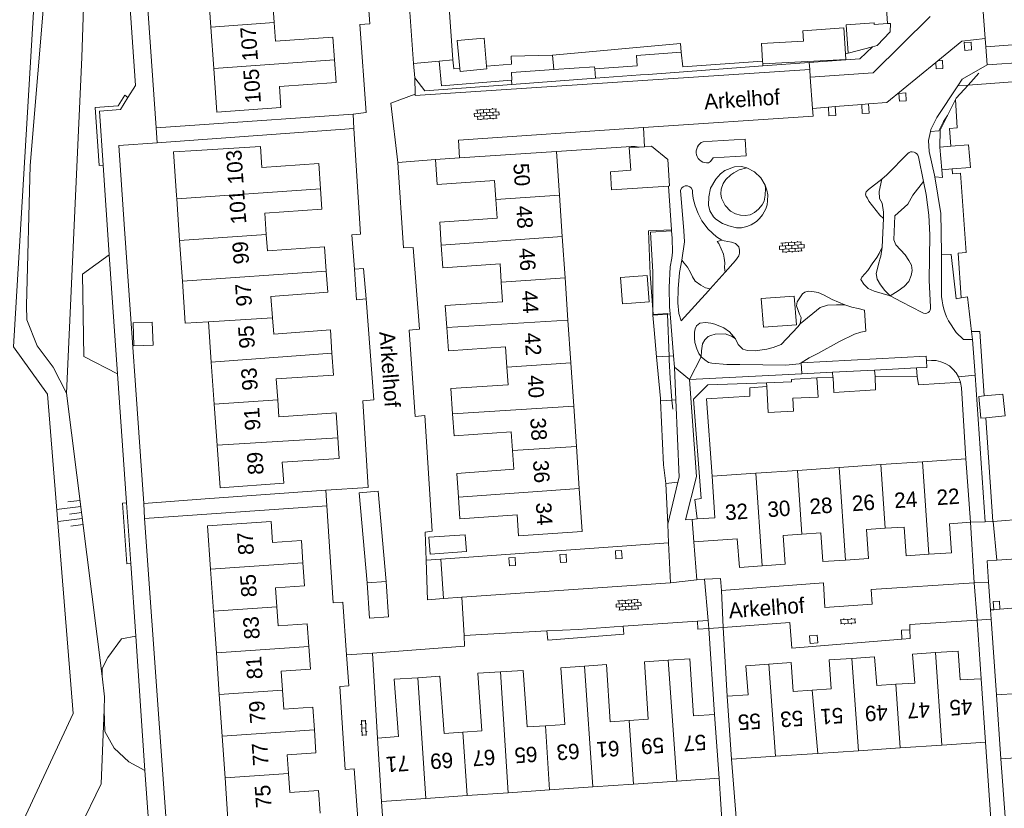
# Model space of a CAD drawing. Extents: x 99476 to 102828, y 406437 to 407931.
# Tile 6 of 162: x 99607 to 99734, y 406614 to 406716. Entities that reach past the tile are written whole.
import ezdxf

# ---------------------------------------------------------------- set-up
doc = ezdxf.new("R2010")
doc.units = 0
doc.header["$MEASUREMENT"] = 0
for name, color, linetype, lineweight in [('BG_bijgebouw', 253, 'Continuous', 0), ('BG_dakoverstek', 253, 'Continuous', 13), ('BG_dakoverstek bijgebouw', 253, 'Continuous', 0), ('BG_heg haag', 253, 'Continuous', 0), ('BG_hek', 253, 'Continuous', 0), ('BG_hoofdgebouw', 253, 'Continuous', 13), ('BG_huisnummer', 253, 'Continuous', 0), ('BG_insteek sloot', 253, 'Continuous', 0), ('BG_kant sloot', 253, 'Continuous', 0), ('BG_kant verharding', 253, 'Continuous', 0), ('BG_open verharding', 253, 'Continuous', 0), ('BG_raster', 253, 'Continuous', 0), ('BG_schutting', 253, 'Continuous', 0), ('BG_straatnaam', 253, 'Continuous', 0), ('BG_talud', 253, 'Continuous', 0), ('BG_taludsymbool', 253, 'Continuous', 0), ('BG_tussenmuur', 253, 'Continuous', 0), ('BG_vlakafsluiter', 253, 'Continuous', 0)]:
    doc.layers.add(name, color=color, linetype=linetype, lineweight=lineweight)
doc.styles.add('Style-WORKING', font='WORKING.shx')

# ---------------------------------------------------------------- blocks, each defined once
blk = doc.blocks.new('S02OV4')
at = {"layer": 'BG_open verharding', "linetype": 'Continuous', "lineweight": 0}
for p, q in [((0, -0.200092), (0, 0.200092)), ((0, 0.2), (3.201, 0.2)), ((0.214, 0.6), (2.9, 0.6)), ((0.4, 0.199), (0.4, 0.6)), ((0.8, 0.6), (0.8, 0.7)), ((0.8, -0.2), (0.8, 0.2)), ((1.2, 0.2), (1.2, 0.6)), ((1.6, 0.6), (1.6, 0.7)), ((1.6, -0.2), (1.6, 0.2)), ((2, 0.199), (2, 0.6)), ((2.4, 0.6), (2.4, 0.7)), ((2.4, -0.2), (2.4, 0.2)), ((2.8, 0.2), (2.8, 0.6)), ((3.2, -0.199908), (3.2, 0.200092)), ((0, -0.2), (3.2, -0.199)), ((0.31, -0.6), (2.9, -0.6)), ((0.4, -0.6), (0.399, -0.2)), ((0.8, -0.7), (0.8, -0.6)), ((1.2, -0.6), (1.2, -0.2)), ((1.6, -0.7), (1.6, -0.6)), ((2, -0.6), (1.999, -0.2)), ((2.4, -0.7), (2.4, -0.6)), ((2.8, -0.6), (2.8, -0.2))]:
    blk.add_line(p, q, dxfattribs=at)
blk = doc.blocks.new('S04')
at = {"layer": 'BG_taludsymbool', "linetype": 'Continuous', "lineweight": 0}
for p, q in [((-0.5, 0), (-0.5, -0.5)), ((-0.25, 0), (-0.25, -1)), ((0, 0), (0, -0.5)), ((0.25, 0), (0.25, -1)), ((0.5, 0), (0.5, -0.5))]:
    blk.add_line(p, q, dxfattribs=at)
blk = doc.blocks.new('S02OV2')
at = {"layer": 'BG_open verharding', "linetype": 'Continuous', "lineweight": 0}
for p, q in [((0.052866, 0.482148), (0.183301, 0.482148)), ((0.183301, -1.01785), (0.183301, 0.982147)), ((0.183301, 0.895191), (0.705039, 0.895191)), ((0.705039, -1.01785), (0.705039, 0.982147)), ((0.705039, 0.43867), (0.835473, 0.43867)), ((0.052866, -0.517416), (0.183301, -0.517416)), ((0.183301, -0.017851), (0.705039, -0.017851)), ((0.183301, -0.930894), (0.705039, -0.930894)), ((0.705039, -0.473938), (0.835473, -0.473938))]:
    blk.add_line(p, q, dxfattribs=at)

msp = doc.modelspace()

# ---------------------------------------------------------------- linework, layer by layer
at = {"layer": 'BG_bijgebouw', "linetype": 'Continuous', "lineweight": 0}
for p, q in [((99706.479, 406668.852), (99703.246, 406668.717)), ((99703.246, 406668.717), (99703.275, 406668.22))]:
    msp.add_line(p, q, dxfattribs=at)
at = {"layer": 'BG_bijgebouw', "linetype": 'Continuous', "lineweight": 0, "flags": 128}
for points in [[(99703.275, 406668.22), (99703.472, 406664.888), (99706.753, 406665.051), (99706.632, 406666.734)], [(99664.29, 406649.03), (99664.472, 406646.875), (99659.745, 406646.544), (99659.577, 406648.725), (99664.29, 406649.03)]]:
    msp.add_lwpolyline(points, dxfattribs=at)
at = {"layer": 'BG_dakoverstek', "linetype": 'Continuous', "lineweight": 13}
for p, q in [((99626.991, 406692.496), (99626.959, 406692.952)), ((99627.365, 406687.106), (99626.991, 406692.496)), ((99627.73, 406681.854), (99627.365, 406687.106))]:
    msp.add_line(p, q, dxfattribs=at)
at = {"layer": 'BG_dakoverstek', "linetype": 'Continuous', "lineweight": 13, "flags": 128}
for points in [[(99626.959, 406692.952), (99626.598, 406698.57), (99629.56, 406698.76)], [(99631.097, 406676.614), (99628.107, 406676.426), (99627.73, 406681.854)]]:
    msp.add_lwpolyline(points, dxfattribs=at)
at = {"layer": 'BG_dakoverstek bijgebouw', "linetype": 'Continuous', "lineweight": 0}
for p, q in [((99702.742, 406710.331), (99702.592, 406712.612)), ((99716.967, 406712.176), (99713.798, 406711.343)), ((99713.456, 406711.253), (99713.504, 406710.526)), ((99663.581, 406709.386), (99663.619, 406708.98)), ((99702.767, 406709.953), (99702.742, 406710.331)), ((99713.504, 406710.526), (99702.767, 406709.953)), ((99687.459, 406699.25), (99686.777, 406699.21)), ((99727.057, 406699.314), (99725.653, 406699.192)), ((99725.653, 406699.192), (99725.908, 406696.253)), ((99725.908, 406696.253), (99727.263, 406696.372)), ((99683.201, 406693.682), (99690.59, 406694.167)), ((99709.75, 406669.35), (99706.881, 406669.174)), ((99709.903, 406666.856), (99709.75, 406669.35)), ((99709.903, 406666.856), (99706.632, 406666.734)), ((99731.391, 406667.027), (99730.674, 406666.958))]:
    msp.add_line(p, q, dxfattribs=at)
at = {"layer": 'BG_dakoverstek bijgebouw', "linetype": 'Continuous', "lineweight": 0, "flags": 128}
for points in [[(99702.592, 406712.612), (99708.02, 406712.908), (99707.935, 406714.253), (99713.234, 406714.626), (99713.456, 406711.253)], [(99713.798, 406711.343), (99713.547, 406715.01), (99717.148, 406715.257), (99717.161, 406715.063), (99718.871, 406715.18)], [(99718.871, 406715.18), (99719.264, 406715.207), (99719.211, 406714.123), (99717.536, 406712.326), (99716.967, 406712.176)], [(99667.059, 406709.679), (99666.722, 406713.295), (99663.247, 406712.972), (99663.581, 406709.386)], [(99663.619, 406708.98), (99667.094, 406709.304), (99667.059, 406709.679)], [(99686.777, 406699.21), (99685.491, 406699.134), (99685.695, 406696.228), (99683.072, 406696.008), (99683.201, 406693.682)], [(99690.59, 406694.167), (99690.714, 406694.175), (99690.477, 406697.596), (99688.365, 406699.304), (99687.459, 406699.25)], [(99727.263, 406696.372), (99729.609, 406696.575), (99729.354, 406699.513), (99727.057, 406699.314)], [(99684.362, 406682.337), (99687.82, 406682.597), (99688.075, 406679.202), (99684.617, 406678.942), (99684.362, 406682.337)], [(99621.348, 406676.482), (99623.821, 406676.571), (99623.928, 406673.596), (99621.455, 406673.507), (99621.348, 406676.482)], [(99706.479, 406668.852), (99706.458, 406669.135), (99706.881, 406669.174)], [(99730.674, 406666.958), (99730.947, 406664.129), (99731.588, 406664.191)], [(99731.588, 406664.191), (99734.088, 406664.433), (99733.815, 406667.262), (99731.391, 406667.027)]]:
    msp.add_lwpolyline(points, dxfattribs=at)
at = {"layer": 'BG_heg haag', "linetype": 'Continuous', "lineweight": 0}
for p, q in [((99662.7, 406710.494), (99660.76, 406737.45)), ((99726.017, 406695.27), (99725.908, 406696.253)), ((99687.983, 406688.373), (99688.224, 406682.772)), ((99729.88, 406674.33), (99729.761, 406675.328)), ((99731.52, 406650.75), (99730.994, 406658.313)), ((99690.48, 406650.44), (99690.229, 406655.706)), ((99757.49, 406652.69), (99732.57, 406650.78)), ((99732.521, 406650.779), (99731.52, 406650.75)), ((99732.57, 406650.78), (99732.521, 406650.779)), ((99690.56, 406648), (99661.16, 406645.91)), ((99661.16, 406645.91), (99659.224, 406645.779))]:
    msp.add_line(p, q, dxfattribs=at)
at = {"layer": 'BG_heg haag', "linetype": 'Continuous', "lineweight": 0, "flags": 128}
for points in [[(99660.939, 406710.331), (99662.7, 406710.49), (99662.7, 406710.494)], [(99670.295, 406707.854), (99661.226, 406707.108), (99660.939, 406710.331)], [(99670.264, 406708.864), (99670.335, 406707.857), (99670.295, 406707.854)], [(99728.417, 406679.691), (99727.757, 406679.573), (99727.119, 406685.329)], [(99729.761, 406675.328), (99729.221, 406679.834), (99728.417, 406679.691)]]:
    msp.add_lwpolyline(points, dxfattribs=at)
at = {"layer": 'BG_hek', "linetype": 'Continuous', "lineweight": 0}
for p, q in [((99675.751, 406709.225), (99675.59, 406711.089)), ((99670.264, 406708.864), (99675.751, 406709.225)), ((99726.017, 406695.27), (99725.014, 406695.36)), ((99727.119, 406685.329), (99725.859, 406685.368)), ((99690.777, 406669.278), (99690.675, 406671.678))]:
    msp.add_line(p, q, dxfattribs=at)
at = {"layer": 'BG_hek', "linetype": 'Continuous', "lineweight": 0, "flags": 128}
for points in [[(99675.59, 406711.089), (99692.119, 406712.586), (99692.229, 406711.483)], [(99692.229, 406711.483), (99692.418, 406709.582), (99702.742, 406710.331)]]:
    msp.add_lwpolyline(points, dxfattribs=at)
at = {"layer": 'BG_hoofdgebouw', "linetype": 'Continuous', "lineweight": 13}
for p, q in [((99631.041, 406720.126), (99631.416, 406714.73)), ((99631.416, 406714.73), (99631.789, 406709.352)), ((99663.541, 406697.801), (99676.09, 406698.65)), ((99676.09, 406698.65), (99676.472, 406692.988)), ((99660.43, 406697.59), (99663.541, 406697.801)), ((99676.472, 406692.988), (99676.834, 406687.626)), ((99676.834, 406687.626), (99677.195, 406682.274)), ((99677.195, 406682.274), (99677.563, 406676.819)), ((99631.46, 406671.394), (99631.097, 406676.614)), ((99677.563, 406676.819), (99677.935, 406671.31)), ((99631.838, 406665.943), (99631.46, 406671.394)), ((99677.935, 406671.31), (99678.315, 406665.678)), ((99632.206, 406660.654), (99631.838, 406665.943)), ((99678.315, 406665.678), (99678.665, 406660.493)), ((99678.665, 406660.493), (99679.034, 406655.025)), ((99718.007, 406658.128), (99723.399, 406658.501)), ((99723.399, 406658.501), (99729.03, 406658.89)), ((99729.03, 406658.89), (99729.61, 406650.67)), ((99701.861, 406657.011), (99707.243, 406657.384)), ((99707.243, 406657.384), (99712.625, 406657.756)), ((99712.625, 406657.756), (99718.007, 406658.128)), ((99701.861, 406657.011), (99696.2, 406656.62)), ((99694.283, 406651.096), (99693.63, 406651.05)), ((99693.85, 406648.14), (99693.63, 406651.05)), ((99631.369, 406644.593), (99631.744, 406639.185)), ((99631.744, 406639.185), (99632.117, 406633.798)), ((99632.117, 406633.798), (99632.492, 406628.379)), ((99730.98, 406630.43), (99731.57, 406622.24)), ((99632.492, 406628.379), (99632.864, 406623.002)), ((99698.72, 406620.01), (99698.16, 406628.18)), ((99733.56, 406620.08), (99732.97, 406628.33)), ((99696.54, 406625.82), (99697.13, 406617.58)), ((99632.864, 406623.002), (99633.237, 406617.615)), ((99653.49, 406614.56), (99652.94, 406622.74)), ((99725.902, 406621.855), (99720.515, 406621.49)), ((99731.57, 406622.24), (99725.902, 406621.855)), ((99704.425, 406620.397), (99698.72, 406620.01)), ((99709.892, 406620.768), (99704.425, 406620.397)), ((99715.131, 406621.124), (99709.892, 406620.768)), ((99720.515, 406621.49), (99715.131, 406621.124)), ((99739.212, 406620.476), (99733.56, 406620.08)), ((99633.237, 406617.615), (99633.609, 406612.237)), ((99680.812, 406616.451), (99675.204, 406616.063)), ((99686.061, 406616.814), (99680.812, 406616.451)), ((99691.669, 406617.202), (99686.061, 406616.814)), ((99697.13, 406617.58), (99691.669, 406617.202)), ((99664.556, 406615.326), (99659.214, 406614.956)), ((99669.841, 406615.692), (99664.556, 406615.326)), ((99675.204, 406616.063), (99669.841, 406615.692)), ((99659.214, 406614.956), (99653.49, 406614.56))]:
    msp.add_line(p, q, dxfattribs=at)
at = {"layer": 'BG_hoofdgebouw', "linetype": 'Continuous', "lineweight": 13, "flags": 128}
for points in [[(99639.592, 406715.324), (99639.42, 406717.81), (99646.85, 406718.32), (99646.647, 406721.248)], [(99647.395, 406710.478), (99647.19, 406713.42), (99639.76, 406712.9), (99639.592, 406715.324)], [(99631.789, 406709.352), (99632.18, 406703.73), (99640.44, 406704.33), (99640.27, 406707.02), (99647.6, 406707.55), (99647.395, 406710.478)], [(99629.56, 406698.76), (99637.82, 406699.29), (99638.01, 406696.57), (99645.38, 406697.1), (99645.593, 406693.788)], [(99668.248, 406692.413), (99668.07, 406694.9), (99660.65, 406694.38), (99660.43, 406697.59)], [(99645.593, 406693.788), (99645.76, 406691.19), (99638.38, 406690.66), (99638.573, 406687.884)], [(99661.191, 406686.527), (99660.99, 406689.48), (99668.42, 406690), (99668.248, 406692.413)], [(99638.573, 406687.884), (99638.72, 406685.78), (99646.1, 406686.3), (99646.326, 406683.145)], [(99668.959, 406681.735), (99668.8, 406684.09), (99661.39, 406683.6), (99661.191, 406686.527)], [(99646.326, 406683.145), (99646.52, 406680.43), (99639.18, 406679.87), (99639.394, 406677.135)], [(99661.91, 406675.873), (99661.72, 406678.73), (99669.13, 406679.2), (99668.959, 406681.735)], [(99639.394, 406677.135), (99639.56, 406675.02), (99646.86, 406675.58), (99647.067, 406672.54)], [(99669.685, 406670.757), (99669.51, 406673.35), (99662.11, 406672.86), (99661.91, 406675.873)], [(99647.067, 406672.54), (99647.26, 406669.71), (99639.87, 406669.21), (99640.058, 406666.495)], [(99662.669, 406664.711), (99662.44, 406667.97), (99669.84, 406668.47), (99669.685, 406670.757)], [(99640.058, 406666.495), (99640.21, 406664.31), (99647.59, 406664.81), (99647.814, 406661.602)], [(99670.404, 406659.975), (99670.23, 406662.39), (99662.87, 406661.86), (99662.669, 406664.711)], [(99647.814, 406661.602), (99648, 406658.94), (99640.63, 406658.45), (99640.83, 406655.72), (99632.59, 406655.12), (99632.206, 406660.654)], [(99663.424, 406653.924), (99663.22, 406657), (99670.58, 406657.54), (99670.404, 406659.975)], [(99696.2, 406656.62), (99696.58, 406651.26), (99694.283, 406651.096)], [(99679.034, 406655.025), (99679.41, 406649.46), (99671.19, 406648.91), (99671.01, 406651.64), (99663.61, 406651.11), (99663.424, 406653.924)], [(99643.317, 406645.418), (99643.12, 406648.32), (99639.38, 406648.07), (99639.2, 406650.79), (99630.98, 406650.22), (99631.369, 406644.593)], [(99718.575, 406649.893), (99716.16, 406649.73), (99716.42, 406645.99), (99713.451, 406645.788)], [(99724.224, 406646.528), (99721.285, 406646.325), (99721.05, 406650.06), (99718.575, 406649.893)], [(99729.61, 406650.67), (99726.89, 406650.48), (99727.16, 406646.73), (99724.224, 406646.528)], [(99702.689, 406645.043), (99699.75, 406644.83), (99699.47, 406648.53), (99693.85, 406648.14)], [(99707.812, 406649.142), (99705.42, 406648.98), (99705.67, 406645.26), (99702.689, 406645.043)], [(99713.451, 406645.788), (99710.53, 406645.59), (99710.28, 406649.31), (99707.812, 406649.142)], [(99639.935, 406639.752), (99639.76, 406642.21), (99643.52, 406642.44), (99643.317, 406645.418)], [(99644.059, 406634.622), (99643.85, 406637.55), (99640.11, 406637.28), (99639.935, 406639.752)], [(99732.97, 406628.33), (99735.68, 406628.52), (99735.13, 406635.89), (99738.117, 406636.098)], [(99640.67, 406628.945), (99640.49, 406631.41), (99644.27, 406631.68), (99644.059, 406634.622)], [(99690.55, 406632.82), (99693.35, 406633.02), (99693.82, 406625.65), (99696.54, 406625.82)], [(99709.146, 406628.945), (99711.59, 406629.11), (99711.34, 406632.86), (99714.28, 406633.065)], [(99714.28, 406633.065), (99717.22, 406633.27), (99717.51, 406629.55), (99719.954, 406629.71)], [(99719.954, 406629.71), (99722.4, 406629.87), (99722.14, 406633.61), (99725.075, 406633.81)], [(99725.075, 406633.81), (99728.01, 406634.01), (99728.28, 406630.29), (99730.98, 406630.43)], [(99674.687, 406624.362), (99677.16, 406624.53), (99676.65, 406631.85), (99679.702, 406632.067)], [(99679.702, 406632.067), (99682.55, 406632.27), (99683.05, 406624.87), (99685.491, 406625.034)], [(99685.491, 406625.034), (99687.96, 406625.2), (99687.46, 406632.6), (99690.55, 406632.82)], [(99698.16, 406628.18), (99700.87, 406628.36), (99700.57, 406632.11), (99703.559, 406632.329)], [(99703.559, 406632.329), (99706.44, 406632.54), (99706.69, 406628.78), (99709.146, 406628.945)], [(99652.94, 406622.74), (99655.67, 406622.97), (99655.11, 406630.36), (99658.176, 406630.562)], [(99658.176, 406630.562), (99661.02, 406630.75), (99661.55, 406623.35), (99663.997, 406623.525)], [(99663.997, 406623.525), (99666.45, 406623.7), (99665.93, 406631.15), (99668.856, 406631.329)], [(99668.856, 406631.329), (99671.8, 406631.51), (99672.31, 406624.2), (99674.687, 406624.362)], [(99644.799, 406623.829), (99644.6, 406626.76), (99640.85, 406626.48), (99640.67, 406628.945)], [(99641.429, 406618.181), (99641.26, 406620.61), (99645, 406620.87), (99644.799, 406623.829)], [(99645.544, 406613.062), (99645.33, 406615.98), (99641.6, 406615.72), (99641.429, 406618.181)]]:
    msp.add_lwpolyline(points, dxfattribs=at)
at = {"layer": 'BG_insteek sloot', "linetype": 'Continuous', "lineweight": 0}
msp.add_line((99617.337, 406630.763), (99612.744, 406667.367), dxfattribs=at)
at = {"layer": 'BG_insteek sloot', "linetype": 'Continuous', "lineweight": 0, "flags": 128}
for points in [[(99609.921, 406772.984), (99611.542, 406771.88), (99612.271, 406770.029), (99611.042, 406732.972), (99608.04, 406696.802), (99607.566, 406678.71), (99607.595, 406676.869), (99608.942, 406673.488), (99611, 406670.75), (99612.744, 406667.367)], [(99617.607, 406626.443), (99617.672, 406628.092), (99617.337, 406630.763)], [(99610.691, 406603.881), (99614.435, 406611.082), (99617.226, 406616.849), (99617.607, 406626.443)]]:
    msp.add_lwpolyline(points, dxfattribs=at)
at = {"layer": 'BG_kant sloot', "linetype": 'Continuous', "lineweight": 0, "flags": 128}
msp.add_lwpolyline([(99601.09, 406596.318), (99601.64, 406600.27), (99613.62, 406625.95), (99610.27, 406667.24), (99605.89, 406673.37), (99611.52, 406768), (99609.42, 406771.36)], dxfattribs=at)
at = {"layer": 'BG_kant verharding', "linetype": 'Continuous', "lineweight": 0}
for p, q in [((99655.65, 406737), (99657.59, 406710.03)), ((99731.61, 406712.19), (99731.528, 406713.25)), ((99754.758, 406713.871), (99731.61, 406712.19)), ((99731.79, 406709.84), (99754.929, 406711.52)), ((99657.59, 406710.03), (99660.939, 406710.331)), ((99657.59, 406710.03), (99657.78, 406708.18)), ((99687.964, 406708.608), (99702.786, 406709.694)), ((99702.786, 406709.694), (99708.761, 406710.131)), ((99708.761, 406710.131), (99713.508, 406710.479)), ((99725.131, 406710.149), (99725.39, 406710.361)), ((99657.78, 406708.18), (99657.808, 406706.029)), ((99670.333, 406707.317), (99681.119, 406708.107)), ((99681.119, 406708.107), (99686.967, 406708.535)), ((99686.967, 406708.535), (99687.964, 406708.608)), ((99708.86, 406709.25), (99708.87, 406708.25)), ((99709.18, 406704.2), (99711.244, 406704.365)), ((99711.244, 406704.365), (99712.119, 406704.435)), ((99712.119, 406704.435), (99715.552, 406704.709)), ((99715.552, 406704.709), (99716.427, 406704.779)), ((99649.797, 406703.456), (99629.93, 406702.078)), ((99695.049, 406699.899), (99696.21, 406699.974)), ((99696.21, 406699.974), (99700.468, 406700.247)), ((99718.78, 406695.63), (99721.499, 406698.36)), ((99722.887, 406697.944), (99723.539, 406694.732)), ((99618.278, 406685.249), (99617.473, 406696.886)), ((99655.57, 406697.23), (99660.43, 406697.59)), ((99718.157, 406695.075), (99718.78, 406695.63)), ((99690.59, 406694.167), (99690.961, 406688.482)), ((99692.57, 406688.35), (99692.14, 406693.6)), ((99718.187, 406686.271), (99718.363, 406689.984)), ((99690.961, 406688.482), (99690.968, 406688.373)), ((99690.968, 406688.373), (99691.03, 406687.42)), ((99619.341, 406669.888), (99618.278, 406685.249)), ((99725.88, 406680.95), (99725.859, 406685.368)), ((99697.897, 406683.026), (99695.977, 406680.87)), ((99720.705, 406679.205), (99719.239, 406679.977)), ((99723.35, 406677.794), (99720.705, 406679.205)), ((99690.791, 406677.618), (99691.231, 406672.201)), ((99691.231, 406672.201), (99691.349, 406670.753)), ((99707.728, 406671.313), (99707.483, 406671.159)), ((99708.742, 406671.948), (99707.728, 406671.313)), ((99707.728, 406671.313), (99707.803, 406669.87)), ((99691.349, 406670.753), (99691.531, 406666.494)), ((99707.803, 406669.87), (99711.775, 406670.074)), ((99711.775, 406670.074), (99717.206, 406670.354)), ((99717.206, 406670.354), (99722.621, 406670.632)), ((99620.497, 406653.188), (99619.341, 406669.888)), ((99693.3, 406669.124), (99707.803, 406669.87)), ((99691.531, 406666.494), (99691.96, 406656.49)), ((99691.96, 406656.49), (99691.802, 406655.844)), ((99630.661, 406653.689), (99646.28, 406654.81)), ((99621.04, 406645.332), (99620.497, 406653.188)), ((99629.621, 406651.632), (99646.42, 406652.8)), ((99690.48, 406650.44), (99690.56, 406648)), ((99729.61, 406650.67), (99730.08, 406642.82)), ((99732.57, 406650.78), (99733.03, 406645.77)), ((99690.82, 406642.85), (99690.56, 406648)), ((99694.25, 406643.24), (99693.85, 406648.14)), ((99733.03, 406645.77), (99757.81, 406647.5)), ((99661.16, 406645.91), (99661.5, 406640.82)), ((99621.691, 406635.923), (99621.04, 406645.332)), ((99690.82, 406642.85), (99694.25, 406643.24)), ((99695.243, 406643.296), (99694.25, 406643.24)), ((99695.693, 406637.962), (99695.243, 406643.296)), ((99654.08, 406643.03), (99651.61, 406642.82)), ((99663.836, 406640.982), (99690.82, 406642.85)), ((99730.08, 406642.82), (99730.46, 406638.02)), ((99732.21, 406639.33), (99731.961, 406642.939)), ((99661.5, 406640.82), (99663.836, 406640.982)), ((99697.42, 406641.83), (99697.66, 406637.05)), ((99732.619, 406639.364), (99732.21, 406639.33)), ((99733.414, 406639.43), (99732.619, 406639.364)), ((99732.21, 406639.33), (99732.294, 406638.119)), ((99732.294, 406638.119), (99732.97, 406628.33)), ((99694.32, 406637.88), (99684.7, 406637.22)), ((99695.78, 406636.93), (99695.693, 406637.962)), ((99696.54, 406625.82), (99695.78, 406636.93)), ((99697.66, 406637.05), (99698.16, 406628.18)), ((99730.98, 406630.43), (99730.46, 406638.02)), ((99622.892, 406618.569), (99621.691, 406635.923)), ((99674.85, 406636.63), (99664.14, 406636.03)), ((99648.962, 406633.51), (99652.29, 406633.75)), ((99652.29, 406633.75), (99652.94, 406622.74)), ((99731.57, 406622.24), (99732.268, 406612.284)), ((99734.257, 406610.184), (99733.56, 406620.08)), ((99623.72, 406606.61), (99622.892, 406618.569))]:
    msp.add_line(p, q, dxfattribs=at)
at = {"layer": 'BG_kant verharding', "linetype": 'Continuous', "lineweight": 0, "flags": 128}
for points in [[(99649.56, 406748.66), (99650.46, 406736.67), (99649.2, 406736.52), (99649.77, 406728.04), (99651.03, 406728.1), (99651.97, 406715.15), (99650.68, 406715.06), (99651.48, 406703.68), (99649.797, 406703.456)], [(99620.69, 406705.635), (99621.65, 406707.19), (99619.109, 406744.002)], [(99708.87, 406708.25), (99717.04, 406708.79), (99724.413, 406716.088)], [(99725.39, 406710.361), (99728.5, 406712.91), (99731.528, 406713.25)], [(99713.508, 406710.479), (99715.3, 406710.61), (99716.967, 406712.176)], [(99716.427, 406704.779), (99718.81, 406704.97), (99725.131, 406710.149)], [(99727.97, 406707.133), (99728.52, 406707.97), (99731.79, 406709.84)], [(99657.78, 406708.18), (99659.05, 406706.49), (99670.333, 406707.317)], [(99657.808, 406706.029), (99657.81, 406705.89), (99708.86, 406709.25)], [(99724.459, 406701.227), (99724.51, 406701.46), (99725.26, 406703.01), (99727.97, 406707.133)], [(99617.473, 406696.886), (99616.99, 406703.86), (99619.73, 406704.08), (99620.69, 406705.635)], [(99687.323, 406701.732), (99709.27, 406703.22), (99709.18, 406704.2)], [(99663.541, 406697.801), (99663.41, 406700.11), (99687.323, 406701.732)], [(99649.963, 406683.399), (99649.65, 406687.87), (99650.75, 406687.95), (99649.89, 406701.59)], [(99725.014, 406695.36), (99724.98, 406695.575), (99724.26, 406698.635), (99724.205, 406700.07), (99724.459, 406701.227)], [(99696.35, 406697.792), (99700.627, 406698.088), (99700.468, 406700.247)], [(99659.224, 406645.779), (99659.1, 406649.41), (99660, 406649.52), (99659.09, 406664.49), (99657.81, 406664.37), (99657.05, 406675.54), (99658.39, 406675.66), (99657.58, 406686.23), (99656.31, 406686.15), (99655.57, 406697.23)], [(99703.073, 406694.281), (99703.3, 406693.63), (99703.398, 406693.017), (99703.366, 406692.243), (99703.311, 406691.753), (99703.152, 406691.197), (99702.735, 406690.456), (99702.341, 406689.954), (99701.954, 406689.564), (99701.28, 406689.132), (99700.699, 406688.915), (99700.011, 406688.758), (99699.358, 406688.765), (99698.353, 406689.01), (99697.552, 406689.317), (99696.69, 406689.865), (99696.377, 406690.196), (99695.929, 406690.958), (99695.738, 406691.709), (99695.768, 406692.789), (99695.992, 406693.885), (99696.684, 406695.069), (99697.279, 406695.744), (99697.864, 406696.155), (99699.114, 406696.639), (99699.994, 406696.681), (99700.709, 406696.535)], [(99695.76, 406697.16), (99696.012, 406697.347), (99696.35, 406697.792)], [(99700.709, 406696.535), (99699.695, 406696.256), (99699.028, 406695.894), (99698.628, 406695.607), (99697.973, 406694.991), (99697.638, 406694.481), (99697.365, 406693.775), (99697.329, 406693.154), (99697.412, 406692.606), (99697.905, 406691.657), (99698.575, 406690.9), (99699.221, 406690.555), (99699.861, 406690.389), (99700.473, 406690.346), (99701.115, 406690.433), (99701.679, 406690.754), (99702.231, 406691.193), (99702.665, 406691.727), (99702.955, 406692.219), (99703.074, 406692.983), (99703.099, 406693.849), (99703.073, 406694.281)], [(99700.709, 406696.535), (99701.687, 406696.001), (99702.493, 406695.232), (99703.073, 406694.281)], [(99718.363, 406689.984), (99717.915, 406690.415), (99716.475, 406692.214), (99716.285, 406692.603), (99716.118, 406692.797), (99716.028, 406693.117), (99716.149, 406693.432), (99716.412, 406693.732), (99718.157, 406695.075)], [(99718.363, 406689.984), (99718.357, 406690.768), (99718.187, 406691.939), (99717.835, 406692.561), (99717.821, 406693.439), (99718.157, 406695.075)], [(99723.539, 406694.732), (99723.875, 406693.074), (99724.215, 406690.4), (99724.37, 406687.86), (99724.29, 406681.965), (99724.45, 406678.545)], [(99725.859, 406685.368), (99725.845, 406688.255), (99725.765, 406690.595), (99725.014, 406695.36)], [(99697.487, 406687.158), (99696.783, 406687.607), (99695.688, 406688.602), (99694.863, 406689.683), (99694.425, 406690.592), (99694.008, 406691.597), (99693.765, 406692.572), (99693.669, 406693.301)], [(99692.277, 406684.572), (99692.634, 406686.943), (99692.57, 406688.35)], [(99691.03, 406687.42), (99691.081, 406685.605), (99691.02, 406684.85), (99690.776, 406683.705), (99690.68, 406681.036), (99690.717, 406678.533), (99690.791, 406677.618)], [(99697.897, 406683.026), (99697.826, 406683.633), (99697.869, 406684.216), (99697.785, 406684.845), (99697.679, 406685.362), (99697.068, 406686.732), (99696.856, 406686.982), (99697.487, 406687.158)], [(99697.897, 406683.026), (99699.239, 406684.543), (99699.667, 406685.127), (99699.761, 406685.49), (99699.761, 406685.89), (99699.647, 406686.294), (99699.223, 406686.741), (99698.712, 406686.906), (99697.775, 406687.076), (99697.487, 406687.158)], [(99719.239, 406679.977), (99717.175, 406680.569), (99716.367, 406680.9), (99715.811, 406681.481), (99715.453, 406682.09), (99715.56, 406682.356), (99716.327, 406683.225), (99716.895, 406684.113), (99717.51, 406684.935), (99717.802, 406685.453), (99718.187, 406686.271)], [(99719.239, 406679.977), (99718.54, 406680.651), (99717.984, 406681.372), (99717.562, 406682.138), (99717.43, 406682.867), (99717.793, 406684.359), (99717.914, 406684.695), (99718.006, 406685.088), (99718.187, 406686.271)], [(99695.977, 406680.87), (99695.738, 406680.601), (99692.21, 406676.725), (99691.929, 406677.658), (99691.795, 406679.06), (99691.844, 406680.85), (99691.988, 406682.963), (99692.277, 406684.572)], [(99651.478, 406679.558), (99650.24, 406679.44), (99649.963, 406683.399)], [(99713.359, 406678.808), (99711.723, 406679.487), (99710.595, 406680.093), (99709.905, 406680.387), (99709.408, 406680.501), (99708.61, 406680.549), (99708.216, 406680.453), (99707.886, 406680.232), (99707.21, 406679.207), (99707.136, 406678.659), (99707.529, 406677.586), (99707.714, 406677.164), (99707.589, 406676.342)], [(99646.28, 406654.81), (99651.76, 406655.16), (99651.05, 406666.37), (99652.46, 406666.52), (99651.5, 406679.56), (99651.478, 406679.558)], [(99702.569, 406679.614), (99702.849, 406675.891), (99707.11, 406676.211), (99706.83, 406679.934), (99702.569, 406679.614)], [(99707.589, 406676.342), (99710.203, 406678.473), (99711.123, 406678.749), (99712.314, 406678.82), (99713.359, 406678.808)], [(99713.359, 406678.808), (99714.255, 406678.502), (99715.095, 406678.34), (99715.93, 406678.096), (99716.1, 406675.376), (99715.436, 406675.246), (99714.626, 406675), (99712.696, 406674.05), (99709.889, 406672.514), (99708.742, 406671.948)], [(99699.219, 406674.419), (99698.481, 406675.3), (99697.732, 406675.843), (99696.576, 406676.3), (99696.049, 406676.44), (99695.348, 406676.494), (99694.642, 406676.408), (99694.214, 406676.096), (99694.043, 406675.692), (99693.944, 406675.247), (99693.933, 406674.468), (99693.976, 406673.926), (99694.235, 406673.113), (99694.498, 406672.524), (99694.791, 406672.06)], [(99707.589, 406676.342), (99707.293, 406675.948), (99705.128, 406673.687), (99704.094, 406673.27), (99703.293, 406673.058), (99701.795, 406672.866), (99700.777, 406672.887), (99700.174, 406673.054), (99699.561, 406673.664), (99699.219, 406674.419)], [(99729.88, 406674.33), (99728.7, 406674.31), (99727.775, 406675.205), (99726.753, 406676.732)], [(99694.791, 406672.06), (99694.83, 406672.83), (99694.984, 406673.757), (99695.285, 406674.275), (99695.708, 406674.7), (99696.055, 406674.836), (99696.627, 406674.983), (99697.891, 406675.04), (99698.702, 406674.762), (99699.219, 406674.419)], [(99707.483, 406671.159), (99705.748, 406670.979), (99699.788, 406671.087), (99698.114, 406671.064), (99696.193, 406671.252), (99695.755, 406671.339), (99695.253, 406671.689), (99694.791, 406672.06)], [(99707.728, 406671.313), (99723.885, 406672.144), (99723.926, 406671.545)], [(99722.621, 406670.632), (99723.984, 406670.702), (99723.926, 406671.545)], [(99693.3, 406669.124), (99694.19, 406656.59), (99692.78, 406650.98), (99693.63, 406651.05)], [(99646.42, 406652.8), (99647.21, 406640.27), (99648.47, 406640.33), (99648.962, 406633.51)], [(99661.5, 406640.82), (99659.4, 406640.66), (99659.224, 406645.779)], [(99731.961, 406642.939), (99731.771, 406645.682), (99733.03, 406645.77)], [(99697.42, 406641.83), (99697.28, 406643.41), (99695.243, 406643.296)], [(99651.61, 406642.82), (99651.9, 406638.25), (99654.37, 406638.46), (99654.08, 406643.03)], [(99730.08, 406642.82), (99716.77, 406641.97), (99716.89, 406640.08), (99710.79, 406639.63), (99710.61, 406642.82), (99697.42, 406641.83)], [(99764.164, 406641.621), (99755.01, 406641.06), (99754.95, 406642.2), (99742.05, 406641.12), (99742.23, 406640.16), (99733.414, 406639.43)], [(99684.7, 406637.22), (99684.8, 406636.18), (99674.96, 406635.42), (99674.85, 406636.63)], [(99695.78, 406636.93), (99694.37, 406636.86), (99694.32, 406637.88)], [(99720.722, 406635.55), (99706.51, 406634.38), (99706.25, 406637.69), (99697.66, 406637.05)], [(99730.46, 406638.02), (99721.76, 406637.44), (99721.783, 406636.74)], [(99664.14, 406636.03), (99664.21, 406634.63), (99652.29, 406633.75)], [(99721.783, 406636.74), (99721.82, 406635.64), (99720.722, 406635.55)], [(99648.962, 406633.51), (99649.25, 406629.51), (99648.07, 406629.42), (99648.77, 406618.7), (99649.94, 406618.79), (99650.926, 406605.226)]]:
    msp.add_lwpolyline(points, dxfattribs=at)
at = {"layer": 'BG_kant verharding', "linetype": 'Continuous', "lineweight": 0, "extrusion": (0, 0, -1)}
for centre, radius, start, end in [((-99695.582998, 406698.575835), 1.426856, 262.874096, 68.02215), ((-99722.081213, 406697.779017), 0.822504, 44.939422, 168.428767), ((-99692.900726, 406693.431203), 0.779229, 12.510628, 189.618792), ((-99733.96388, 406680.423779), 8.100989, 332.888758, 3.724418), ((-99723.748534, 406678.391354), 0.718096, 167.645279, 303.709883), ((-99724.653195, 406667.803489), 3.811525, 79.001196, 154.172993)]:
    msp.add_arc(centre, radius, start, end, dxfattribs=at)
at = {"layer": 'BG_raster', "linetype": 'Continuous', "lineweight": 0, "flags": 128}
msp.add_lwpolyline([(99654.08, 406643.03), (99653.044, 406654.684), (99650.574, 406654.464), (99651.61, 406642.82)], dxfattribs=at)
at = {"layer": 'BG_schutting', "linetype": 'Continuous', "lineweight": 0}
for p, q in [((99718.871, 406715.18), (99718.618, 406719.41)), ((99729.303, 406707.229), (99730.715, 406708.756)), ((99727.745, 406705.543), (99729.303, 406707.229)), ((99727.745, 406705.543), (99727.658, 406705.365)), ((99629.93, 406702.078), (99624.33, 406701.69)), ((99649.89, 406701.59), (99624.466, 406699.774)), ((99676.09, 406698.65), (99685.764, 406699.261)), ((99620.221, 406689.235), (99622.74, 406653.12)), ((99687.983, 406688.373), (99690.961, 406688.482)), ((99688.224, 406682.772), (99688.55, 406678.202)), ((99690.427, 406677.596), (99690.655, 406672.162)), ((99730.202, 406669.693), (99729.88, 406674.33)), ((99690.655, 406672.162), (99690.675, 406671.678)), ((99722.702, 406669.541), (99722.621, 406670.632)), ((99690.777, 406669.278), (99691.022, 406666.463)), ((99709.75, 406669.35), (99711.823, 406669.384)), ((99717.273, 406669.563), (99722.702, 406669.541)), ((99728.084, 406669.464), (99728.328, 406668.805)), ((99730.994, 406658.313), (99730.202, 406669.693)), ((99728.457, 406668.044), (99729.03, 406658.89)), ((99691.022, 406666.463), (99691.123, 406665.31)), ((99690.229, 406655.706), (99691.802, 406655.844)), ((99622.74, 406653.12), (99630.661, 406653.689)), ((99622.83, 406651.16), (99629.621, 406651.632)), ((99626.247, 406603.331), (99622.83, 406651.16)), ((99699.52, 406609.826), (99698.72, 406620.01)), ((99697.75, 406607.631), (99697.13, 406617.58)), ((99653.49, 406614.56), (99654.165, 406604.65))]:
    msp.add_line(p, q, dxfattribs=at)
at = {"layer": 'BG_schutting', "linetype": 'Continuous', "lineweight": 0, "flags": 128}
for points in [[(99624.33, 406701.69), (99621.2, 406746.7), (99625.33, 406746.998)], [(99727.658, 406705.365), (99725.703, 406701.372), (99725.653, 406699.192)], [(99624.466, 406699.774), (99619.51, 406699.42), (99620.221, 406689.235)], [(99688.55, 406678.202), (99688.597, 406677.541), (99690.424, 406677.66), (99690.427, 406677.596)], [(99703.246, 406668.717), (99695.666, 406668.464), (99693.806, 406666.603)], [(99711.823, 406669.384), (99711.85, 406669.384), (99711.961, 406667.456), (99717.345, 406667.787), (99717.273, 406669.563)], [(99728.328, 406668.805), (99728.34, 406668.772), (99728.457, 406668.044)], [(99694.283, 406651.096), (99693.968, 406653.599), (99694.797, 406653.749), (99693.806, 406666.603)]]:
    msp.add_lwpolyline(points, dxfattribs=at)
at = {"layer": 'BG_schutting', "linetype": 'Continuous', "lineweight": 0, "extrusion": (0, 0, -1)}
msp.add_arc((-99686.045052, 406694.757487), 4.512275, 86.428956, 99.335347, dxfattribs=at)
at = {"layer": 'BG_talud', "linetype": 'Continuous', "lineweight": 0, "flags": 128}
msp.add_lwpolyline([(99612.744, 406667.367), (99614.705, 406710.772), (99615.987, 406748.588), (99616.974, 406769.311), (99615.424, 406772.121), (99613.711, 406772.729), (99609.921, 406772.984)], dxfattribs=at)
at = {"layer": 'BG_tussenmuur', "linetype": 'Continuous', "lineweight": 0}
for p, q in [((99631.416, 406714.73), (99639.592, 406715.324)), ((99631.789, 406709.352), (99647.395, 406710.478)), ((99645.593, 406693.788), (99626.991, 406692.496)), ((99676.472, 406692.988), (99668.248, 406692.413)), ((99638.573, 406687.884), (99627.365, 406687.106)), ((99676.834, 406687.626), (99661.191, 406686.527)), ((99646.326, 406683.145), (99627.73, 406681.854)), ((99668.959, 406681.735), (99677.195, 406682.274)), ((99631.097, 406676.614), (99639.394, 406677.135)), ((99661.91, 406675.873), (99677.563, 406676.819)), ((99631.46, 406671.394), (99647.067, 406672.54)), ((99669.685, 406670.757), (99677.935, 406671.31)), ((99631.838, 406665.943), (99640.058, 406666.495)), ((99662.669, 406664.711), (99678.315, 406665.678)), ((99632.206, 406660.654), (99647.814, 406661.602)), ((99670.404, 406659.975), (99678.665, 406660.493)), ((99724.224, 406646.528), (99723.399, 406658.501)), ((99707.812, 406649.142), (99707.243, 406657.384)), ((99713.451, 406645.788), (99712.625, 406657.756)), ((99718.575, 406649.893), (99718.007, 406658.128)), ((99701.861, 406657.011), (99702.689, 406645.043)), ((99663.424, 406653.924), (99679.034, 406655.025)), ((99643.317, 406645.418), (99631.369, 406644.593)), ((99631.744, 406639.185), (99639.935, 406639.752)), ((99644.059, 406634.622), (99632.117, 406633.798)), ((99714.28, 406633.065), (99715.131, 406621.124)), ((99725.075, 406633.81), (99725.902, 406621.855)), ((99679.702, 406632.067), (99680.812, 406616.451)), ((99690.55, 406632.82), (99691.669, 406617.202)), ((99703.559, 406632.329), (99704.425, 406620.397)), ((99658.176, 406630.562), (99659.214, 406614.956)), ((99668.856, 406631.329), (99669.841, 406615.692)), ((99719.954, 406629.71), (99720.515, 406621.49)), ((99640.67, 406628.945), (99632.492, 406628.379)), ((99709.146, 406628.945), (99709.892, 406620.768)), ((99674.687, 406624.362), (99675.204, 406616.063)), ((99685.491, 406625.034), (99686.061, 406616.814)), ((99644.799, 406623.829), (99632.864, 406623.002)), ((99663.997, 406623.525), (99664.556, 406615.326)), ((99633.237, 406617.615), (99641.429, 406618.181))]:
    msp.add_line(p, q, dxfattribs=at)
at = {"layer": 'BG_vlakafsluiter', "linetype": 'Continuous', "lineweight": 0}
for p, q in [((99731.216, 406717.257), (99731.528, 406713.25)), ((99731.79, 406709.84), (99731.61, 406712.19)), ((99713.456, 406711.253), (99713.798, 406711.343)), ((99702.767, 406709.953), (99702.786, 406709.694)), ((99708.86, 406709.25), (99708.761, 406710.131)), ((99713.504, 406710.526), (99713.508, 406710.479)), ((99681.034, 406709.304), (99681.119, 406708.107)), ((99709.18, 406704.2), (99708.87, 406708.25)), ((99670.295, 406707.854), (99670.333, 406707.317)), ((99727.97, 406707.133), (99729.303, 406707.229)), ((99729.303, 406707.229), (99737.8, 406707.84)), ((99649.89, 406701.59), (99649.797, 406703.456)), ((99687.323, 406701.732), (99687.459, 406699.25)), ((99624.33, 406701.69), (99624.466, 406699.774)), ((99688.559, 406677.483), (99690.427, 406677.596)), ((99690.427, 406677.596), (99690.791, 406677.618)), ((99689.029, 406672.054), (99690.655, 406672.162)), ((99690.655, 406672.162), (99691.231, 406672.201)), ((99694.791, 406672.06), (99693.3, 406669.124)), ((99693.3, 406669.124), (99691.349, 406670.753)), ((99711.775, 406670.074), (99711.823, 406669.384)), ((99717.273, 406669.563), (99717.206, 406670.354)), ((99728.084, 406669.464), (99730.202, 406669.693)), ((99689.538, 406666.371), (99691.022, 406666.463)), ((99691.022, 406666.463), (99691.531, 406666.494)), ((99731.588, 406664.191), (99732.521, 406650.779)), ((99646.28, 406654.81), (99646.42, 406652.8)), ((99691.802, 406655.844), (99690.48, 406650.44)), ((99622.74, 406653.12), (99622.83, 406651.16)), ((99731.52, 406650.75), (99729.61, 406650.67)), ((99730.08, 406642.82), (99731.961, 406642.939)), ((99664.14, 406636.03), (99663.836, 406640.982)), ((99730.46, 406638.02), (99732.294, 406638.119)), ((99695.693, 406637.962), (99694.32, 406637.88)), ((99697.66, 406637.05), (99695.78, 406636.93))]:
    msp.add_line(p, q, dxfattribs=at)
at = {"layer": 'BG_vlakafsluiter', "linetype": 'Continuous', "lineweight": 0, "flags": 128}
for points in [[(99728.809, 406712.722), (99729.685, 406712.784), (99729.747, 406711.763), (99728.872, 406711.716), (99728.809, 406712.722)], [(99667.059, 406709.679), (99670.258, 406709.948), (99670.224, 406710.968), (99675.59, 406711.089)], [(99692.229, 406711.483), (99686.417, 406711.056), (99686.511, 406709.705), (99681.034, 406709.304)], [(99662.7, 406710.494), (99662.811, 406709.321), (99663.581, 406709.386)], [(99675.751, 406709.225), (99681.016, 406709.571), (99681.034, 406709.304)], [(99725.39, 406710.361), (99725.899, 406710.391), (99725.994, 406710.407), (99726.056, 406709.386), (99725.181, 406709.339), (99725.131, 406710.149)], [(99617.473, 406696.886), (99616.975, 406696.83), (99616.457, 406704.319), (99619.438, 406704.558), (99620.265, 406705.898), (99620.69, 406705.635)], [(99655.57, 406697.23), (99654.675, 406704.866), (99657.808, 406706.029)], [(99720.361, 406706.141), (99721.237, 406706.203), (99721.299, 406705.182), (99720.424, 406705.135), (99720.361, 406706.141)], [(99711.244, 406704.365), (99711.314, 406703.237), (99712.189, 406703.284), (99712.119, 406704.435)], [(99715.552, 406704.709), (99715.625, 406703.533), (99716.5, 406703.58), (99716.427, 406704.779)], [(99727.658, 406705.365), (99726.639, 406703.287), (99726.132, 406702.516), (99725.545, 406701.304), (99724.459, 406701.227)], [(99727.057, 406699.314), (99726.896, 406701.619), (99727.915, 406701.69), (99727.658, 406705.365)], [(99728.417, 406679.691), (99728.013, 406685.481), (99729.042, 406685.552), (99728.325, 406695.818), (99727.306, 406695.747), (99727.263, 406696.372)], [(99723.539, 406694.732), (99722.171, 406692.976), (99721.514, 406691.827), (99719.829, 406690.325), (99719.725, 406687.203), (99719.962, 406686.544), (99721.189, 406685.25), (99721.662, 406684.543), (99721.989, 406683.908), (99722.077, 406683.256), (99721.937, 406682.596), (99721.625, 406681.827), (99721.054, 406681.185), (99720.252, 406680.596), (99719.239, 406679.977)], [(99688.55, 406678.202), (99688.542, 406683.076), (99688.243, 406688.198), (99690.968, 406688.373)], [(99619.341, 406669.888), (99614.997, 406672.103), (99614.81, 406682.771), (99618.278, 406685.249)], [(99695.977, 406680.87), (99695.356, 406680.988), (99694.749, 406681.338), (99694.005, 406681.88), (99693.682, 406682.441), (99693.408, 406682.973), (99693.013, 406683.661), (99692.62, 406684.198), (99692.277, 406684.572)], [(99651.478, 406679.558), (99651.138, 406683.481), (99649.963, 406683.399)], [(99688.559, 406677.483), (99688.551, 406677.483), (99688.55, 406678.202)], [(99689.029, 406672.054), (99688.706, 406675.573), (99688.559, 406677.483)], [(99731.391, 406667.027), (99730.812, 406675.346), (99729.761, 406675.328)], [(99689.029, 406672.054), (99689.524, 406666.67), (99689.538, 406666.371)], [(99728.328, 406668.805), (99722.883, 406668.445), (99722.702, 406669.541)], [(99696.2, 406656.62), (99695.49, 406666.635), (99701.096, 406667.005), (99701.096, 406668.068), (99703.275, 406668.22)], [(99689.538, 406666.371), (99689.919, 406658.108), (99690.229, 406655.706)], [(99621.04, 406645.332), (99620.542, 406645.297), (99619.998, 406653.154), (99620.497, 406653.188)], [(99683.71, 406646.971), (99684.514, 406647.027), (99684.579, 406645.982), (99683.783, 406645.928), (99683.71, 406646.971)], [(99669.94, 406646.067), (99670.744, 406646.123), (99670.809, 406645.078), (99670.013, 406645.024), (99669.94, 406646.067)], [(99676.529, 406646.504), (99677.333, 406646.56), (99677.398, 406645.515), (99676.602, 406645.461), (99676.529, 406646.504)], [(99732.619, 406639.364), (99732.545, 406640.42), (99733.349, 406640.476), (99733.414, 406639.43)], [(99674.85, 406636.63), (99678.891, 406636.789), (99684.7, 406637.22)], [(99621.691, 406635.923), (99619.864, 406635.605), (99618.086, 406633.172), (99617.337, 406631.768), (99617.337, 406630.763)], [(99708.791, 406635.984), (99709.788, 406636.062), (99709.867, 406635.065), (99708.87, 406634.987), (99708.791, 406635.984)], [(99720.722, 406635.55), (99720.684, 406636.703), (99721.783, 406636.74)], [(99622.892, 406618.569), (99620.799, 406619.696), (99618.928, 406621.474), (99617.711, 406623.626), (99617.617, 406626.34), (99617.607, 406626.443)]]:
    msp.add_lwpolyline(points, dxfattribs=at)

# ---------------------------------------------------------------- block references
at = {"layer": 'BG_open verharding', "linetype": 'Continuous', "lineweight": 0}
for name, p, rotation in [('S02OV4', (99665.479, 406703.361), 3.897895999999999), ('S02OV4', (99704.926, 406686.173), 3.897895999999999), ('S02OV4', (99683.815, 406639.885), 3.897895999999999), ('S02OV2', (99713.767, 406638.311), 273.211626), ('S02OV2', (99651.628, 406624.084), 183.497695)]:
    msp.add_blockref(name, p, dxfattribs=dict(at, rotation=rotation))
at = {"layer": 'BG_taludsymbool', "linetype": 'Continuous', "lineweight": 0, "xscale": 3.156312, "yscale": 3.156312, "zscale": 3.156312, "rotation": 277.11601}
msp.add_blockref('S04', (99614.681, 406651.931), dxfattribs=at)

# ---------------------------------------------------------------- texts
at = {"layer": 'BG_huisnummer', "linetype": 'Continuous', "lineweight": 0, "style": 'Style-WORKING'}
for s, rotation, p in [('107', 94.012171, (99637.506, 406710.393)), ('105', 94.012171, (99637.89, 406704.943)), ('103', 93.955038, (99635.648, 406694.459)), ('50', 273.78359, (99670.51, 406697.055)), ('101', 93.955038, (99636.004, 406689.3)), ('48', 273.78359, (99670.873, 406691.573)), ('99', 93.955038, (99636.362, 406684.113)), ('46', 273.78359, (99671.235, 406686.092)), ('97', 93.955038, (99636.738, 406678.666)), ('44', 273.78359, (99671.598, 406680.611)), ('95', 93.955038, (99637.115, 406673.22)), ('42', 273.78359, (99671.961, 406675.129)), ('93', 93.955038, (99637.491, 406667.774)), ('40', 273.78359, (99672.323, 406669.648)), ('91', 93.955038, (99637.847, 406662.616)), ('38', 273.78359, (99672.688, 406664.141)), ('89', 93.955038, (99638.243, 406656.881)), ('36', 273.78359, (99673.05, 406658.658)), ('24', 4.069297, (99719.831, 406652.483)), ('22', 4.069297, (99725.306, 406652.871)), ('30', 4.069297, (99703.43, 406651.32)), ('28', 4.069297, (99708.88, 406651.707)), ('26', 4.069297, (99714.355, 406652.095)), ('34', 273.78359, (99673.413, 406653.178)), ('32', 4.069297, (99697.955, 406650.932)), ('87', 93.955038, (99636.991, 406646.502)), ('85', 93.955038, (99637.37, 406641.05)), ('83', 93.955038, (99637.748, 406635.599)), ('81', 93.955038, (99638.108, 406630.436)), ('79', 93.955038, (99638.506, 406624.697)), ('51', 183.897896, (99713.106, 406626.699)), ('49', 183.897896, (99718.864, 406627.093)), ('47', 183.897896, (99724.334, 406627.468)), ('45', 183.897896, (99729.804, 406627.843)), ('55', 183.897896, (99702.454, 406625.968)), ('53', 183.897896, (99707.924, 406626.343)), ('59', 184.012171, (99689.93, 406622.846)), ('57', 184.012171, (99695.38, 406623.231)), ('77', 93.955038, (99638.885, 406619.245)), ('65', 184.012171, (99673.56, 406621.69)), ('63', 184.012171, (99679.01, 406622.075)), ('61', 184.012171, (99684.172, 406622.439)), ('71', 184.012171, (99656.942, 406620.516)), ('69', 184.012171, (99662.66, 406620.92)), ('67', 184.012171, (99668.11, 406621.305)), ('75', 93.955038, (99639.263, 406613.794))]:
    msp.add_text(s, height=2, rotation=rotation, dxfattribs=at).set_placement(p)
at = {"layer": 'BG_straatnaam', "linetype": 'Continuous', "lineweight": 0, "style": 'Style-WORKING'}
for rotation, p in [(3.897896, (99695.251, 406704.059)), (274.187705, (99653.188, 406675.284)), (4.244862, (99698.434, 406638.25))]:
    msp.add_text('Arkelhof', height=2, rotation=rotation, dxfattribs=at).set_placement(p)

doc.saveas('drawing.dxf')
